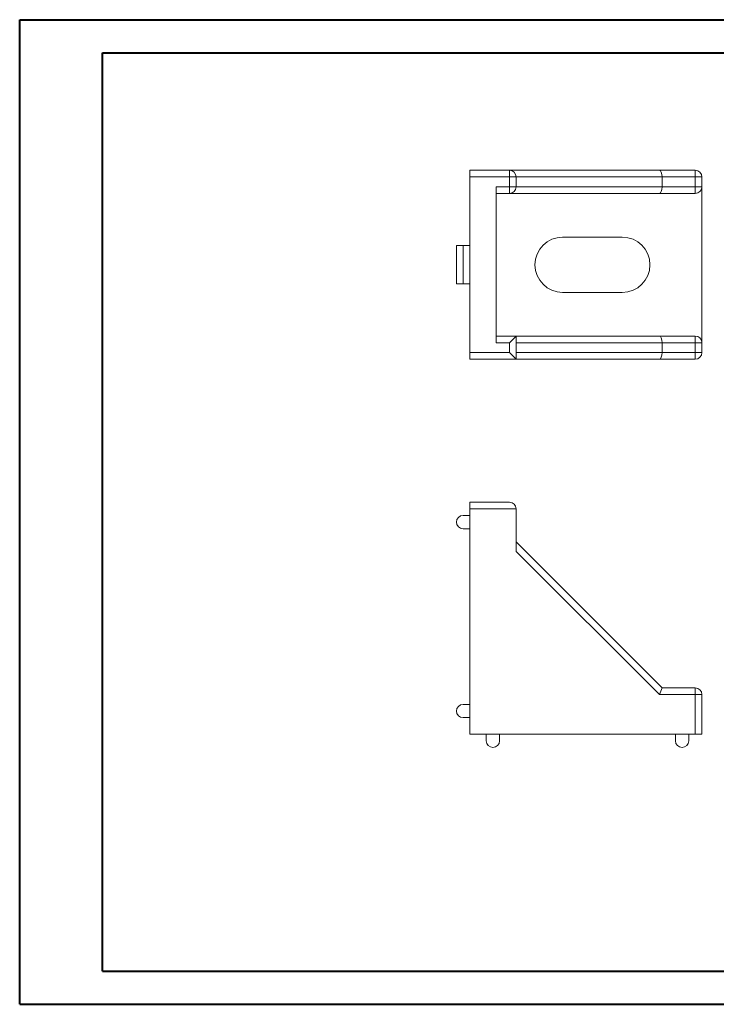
# Model space of a CAD drawing. Header units: millimetres. Extents: x 0 to 420, y 0 to 297.
# Tile 1 of 2: x 0 to 210, y 0 to 297. Entities that reach past the tile are written whole.
import ezdxf

# ---------------------------------------------------------------- set-up
doc = ezdxf.new("R2010")
doc.units = ezdxf.units.MM

msp = doc.modelspace()

# ---------------------------------------------------------------- linework, layer by layer
at = {"color": 7, "linetype": 'Continuous', "lineweight": 40}
for p, q in [((0.08, 0.21), (0.08, 297.21)), ((0.08, 297.21), (420.08, 297.21)), ((25.08, 10.21), (25.08, 287.21)), ((25.08, 287.21), (410.08, 287.21)), ((25.08, 10.21), (410.08, 10.21)), ((0.08, 0.21), (420.08, 0.21))]:
    msp.add_line(p, q, dxfattribs=at)
at = {"color": 7, "linetype": 'Continuous', "lineweight": 15}
for p, q in [((135.75, 251.79), (147.75, 251.79)), ((135.75, 249.79), (135.75, 251.79)), ((147.75, 249.79), (135.75, 249.79)), ((135.75, 196.79), (135.75, 249.79)), ((147.75, 251.79), (147.75, 249.79)), ((147.75, 251.79), (192.92, 251.79)), ((147.75, 249.79), (149.75, 249.79)), ((147.75, 246.79), (147.75, 249.79)), ((149.75, 249.79), (149.75, 246.79)), ((193.75, 249.79), (149.75, 249.79)), ((192.92, 251.79), (203.75, 251.79)), ((193.75, 246.79), (193.75, 249.79)), ((203.75, 249.79), (193.75, 249.79)), ((203.75, 251.79), (203.75, 249.79)), ((203.75, 246.79), (203.75, 249.79)), ((203.75, 249.79), (205.75, 249.79)), ((205.75, 249.79), (205.75, 246.79)), ((143.75, 246.79), (147.75, 246.79)), ((143.75, 199.79), (143.75, 246.79)), ((147.75, 246.79), (149.75, 246.79)), ((147.75, 246.79), (147.75, 244.79)), ((149.75, 246.79), (193.75, 246.79)), ((193.75, 246.79), (203.75, 246.79)), ((203.75, 246.79), (203.75, 244.79)), ((203.75, 246.79), (205.75, 246.79)), ((205.75, 199.79), (205.75, 246.79)), ((147.75, 244.79), (143.75, 244.79)), ((192.92, 244.79), (147.75, 244.79)), ((203.75, 244.79), (192.92, 244.79)), ((131.75, 217.49), (131.75, 229.09)), ((131.75, 229.09), (133.75, 229.09)), ((133.75, 229.09), (133.75, 217.49)), ((133.75, 229.09), (135.75, 229.09)), ((181.75, 231.63), (163.75, 231.63)), ((133.75, 217.49), (131.75, 217.49)), ((133.75, 217.49), (135.75, 217.49)), ((181.75, 214.95), (163.75, 214.95)), ((143.75, 201.79), (149.75, 201.79)), ((147.75, 199.79), (143.75, 199.79)), ((147.75, 199.79), (149.75, 201.79)), ((147.75, 196.79), (147.75, 199.79)), ((149.75, 201.79), (149.75, 194.79)), ((149.75, 201.79), (192.92, 201.79)), ((193.75, 199.79), (149.75, 199.79)), ((192.92, 201.79), (203.75, 201.79)), ((193.75, 199.79), (193.75, 196.79)), ((203.75, 199.79), (193.75, 199.79)), ((203.75, 201.79), (203.75, 199.79)), ((203.75, 196.79), (203.75, 199.79)), ((205.75, 199.79), (203.75, 199.79)), ((205.75, 199.79), (205.75, 196.79)), ((135.75, 196.79), (147.75, 196.79)), ((135.75, 194.79), (135.75, 196.79)), ((147.75, 196.79), (149.75, 194.79)), ((149.75, 196.79), (193.75, 196.79)), ((193.75, 196.79), (203.75, 196.79)), ((203.75, 196.79), (205.75, 196.79)), ((203.75, 196.79), (203.75, 194.79)), ((149.75, 194.79), (135.75, 194.79)), ((192.92, 194.79), (149.75, 194.79)), ((203.75, 194.79), (192.92, 194.79)), ((135.75, 151.68), (147.75, 151.68)), ((135.75, 149.68), (135.75, 151.68)), ((149.75, 149.68), (135.75, 149.68)), ((135.75, 149.68), (135.75, 81.68)), ((149.75, 136.85), (149.75, 149.68)), ((133.75, 147.68), (135.75, 147.68)), ((133.75, 143.68), (135.75, 143.68)), ((149.75, 139.68), (193.75, 95.68)), ((192.92, 93.68), (149.75, 136.85)), ((193.75, 95.68), (192.92, 93.68)), ((193.75, 95.68), (203.75, 95.68)), ((203.75, 95.68), (203.75, 93.68)), ((203.75, 93.68), (192.92, 93.68)), ((203.75, 81.68), (203.75, 93.68)), ((203.75, 93.68), (205.75, 93.68)), ((205.75, 93.68), (205.75, 81.68)), ((133.75, 90.68), (135.75, 90.68)), ((133.75, 86.68), (135.75, 86.68)), ((135.75, 81.68), (203.75, 81.68)), ((140.75, 79.68), (140.75, 81.68)), ((144.75, 79.68), (144.75, 81.68)), ((197.75, 79.68), (197.75, 81.68)), ((201.75, 79.68), (201.75, 81.68)), ((205.75, 81.68), (203.75, 81.68))]:
    msp.add_line(p, q, dxfattribs=at)
for centre, radius, start, end in [((147.75, 249.79), 2, 0, 90), ((203.75, 249.79), 2, 0, 90), ((147.75, 246.79), 2, 270, 0), ((203.75, 246.79), 2, 270, 0), ((163.75, 223.29), 8.34, 90, 270), ((181.75, 223.29), 8.34, 270, 90), ((203.75, 199.79), 2, 0, 90), ((203.75, 196.79), 2, 270, 0), ((147.75, 149.68), 2, 0, 90), ((133.75, 145.68), 2, 90, 180), ((133.75, 145.68), 2, 180, 270), ((203.75, 93.68), 2, 0, 90), ((133.75, 88.68), 2, 90, 180), ((133.75, 88.68), 2, 180, 270), ((142.75, 79.68), 2, 180, 270), ((142.75, 79.68), 2, 270, 0), ((199.75, 79.68), 2, 180, 270), ((199.75, 79.68), 2, 270, 0)]:
    msp.add_arc(centre, radius, start, end, dxfattribs=at)
for centre, start_param, end_param in [((192.92, 249.79), 4.712389, 6.283185), ((192.92, 246.79), 3.141593, 4.712389), ((192.92, 199.79), 4.712389, 6.283185), ((192.92, 196.79), 3.141593, 4.712389)]:
    msp.add_ellipse(centre, major_axis=(0, 2), ratio=0.414214, start_param=start_param, end_param=end_param, dxfattribs=at)

doc.saveas('drawing.dxf')
